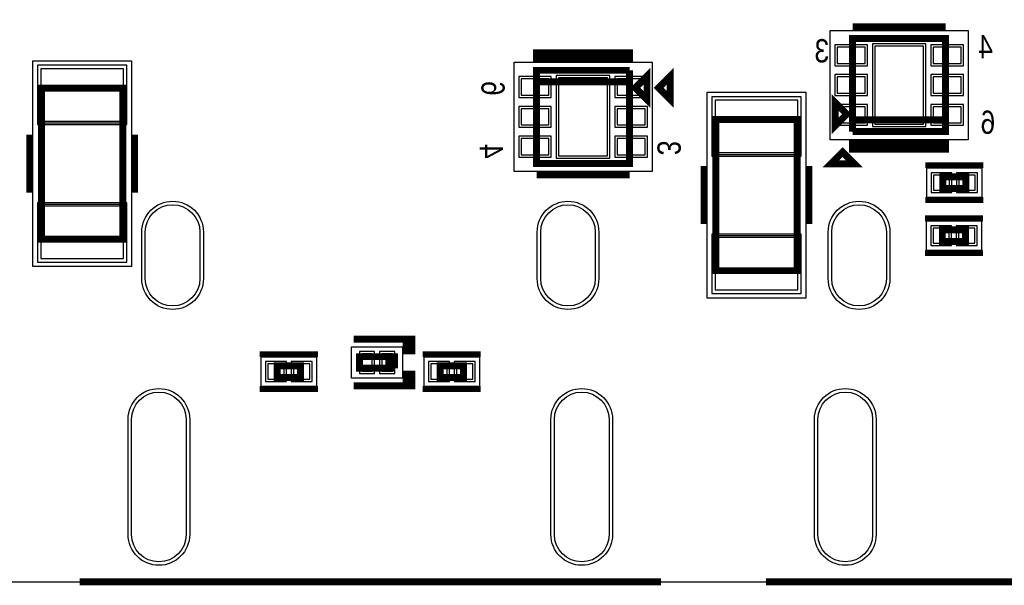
# Model space of a CAD drawing. Extents: x -10 to 137, y -26 to 190.
# Tile 17 of 57: x 17 to 38, y 0 to 12. Entities that reach past the tile are written whole.
import ezdxf

# ---------------------------------------------------------------- set-up
doc = ezdxf.new("R2010")
doc.units = 0
for name, color, linetype in [('BG_OUTLINE', 95, 'CONTINUOUS'), ('PG_ASSEMBLY_BOTTOM', 52, 'CONTINUOUS'), ('PG_DFA_BOUND_BOTTOM', 254, 'CONTINUOUS'), ('PG_PLACE_BOUND_BOTTOM', 73, 'CONTINUOUS'), ('PG_SILKSCREEN_BOTTOM', 2, 'CONTINUOUS'), ('PIN_BOTTOM', 1, 'CONTINUOUS'), ('PIN_PASTEMASK_BOTTOM', 132, 'CONTINUOUS'), ('PIN_SOLDERMASK_BOTTOM', 212, 'CONTINUOUS'), ('VKO_BOTTOM', 173, 'CONTINUOUS')]:
    doc.layers.add(name, color=color, linetype=linetype)

msp = doc.modelspace()

# ---------------------------------------------------------------- linework, layer by layer
at = {"layer": 'BG_OUTLINE'}
msp.add_lwpolyline([(127, 0), (127, 176.999514), (0, 176.999514), (0, 0)], close=True, dxfattribs=at)
at = {"layer": 'BG_OUTLINE', "const_width": 0.1524}
for points in [[(18.044668, 0), (30.744668, 0)], [(33.044638, 0), (45.744638, 0)]]:
    msp.add_lwpolyline(points, dxfattribs=at)
at = {"layer": 'PG_ASSEMBLY_BOTTOM', "const_width": 0.1524}
for points in [[(34.93516, 9.833102), (36.96716, 9.833102), (36.96716, 11.865102), (34.93516, 11.865102), (34.93516, 10.087102), (36.96716, 10.087102)], [(30.060138, 11.170666), (28.028138, 11.170666), (28.028138, 9.138666), (30.060138, 9.138666), (30.060138, 10.916666), (28.028138, 10.916666)], [(28.028138, 10.916666), (30.060138, 10.916666), (30.060138, 11.170666)], [(30.187138, 10.789666), (30.441138, 11.043666), (30.441138, 10.535666), (30.187138, 10.789666)], [(17.210278, 7.481316), (17.210278, 10.783316), (18.988278, 10.783316), (18.988278, 7.481316), (17.210278, 7.481316)], [(34.80816, 10.214102), (34.55416, 9.960102), (34.55416, 10.468102), (34.80816, 10.214102)], [(31.943802, 6.795516), (31.943802, 10.097516), (33.721802, 10.097516), (33.721802, 6.795516), (31.943802, 6.795516)], [(36.96716, 10.087102), (34.93516, 10.087102), (34.93516, 9.833102)], [(37.410644, 8.59155), (36.902644, 8.59155), (36.902644, 8.84555), (37.410644, 8.84555), (37.410644, 8.59155)], [(37.403024, 7.43077), (36.895024, 7.43077), (36.895024, 7.68477), (37.403024, 7.68477), (37.403024, 7.43077)], [(24.923242, 4.663186), (24.161242, 4.663186), (24.161242, 4.917186), (24.796242, 4.917186), (24.796242, 4.663186)], [(24.796242, 4.663186), (24.796242, 4.917186), (24.923242, 4.917186), (24.923242, 4.663186)], [(22.868636, 4.46532), (22.360636, 4.46532), (22.360636, 4.71932), (22.868636, 4.71932), (22.868636, 4.46532)], [(25.9207, 4.71932), (26.4287, 4.71932), (26.4287, 4.46532), (25.9207, 4.46532), (25.9207, 4.71932)]]:
    msp.add_lwpolyline(points, dxfattribs=at)
at = {"layer": 'PG_DFA_BOUND_BOTTOM'}
for points in [[(37.458396, 12.042902), (37.458396, 9.655302), (34.443924, 9.655302), (34.443924, 12.042902)], [(17.019778, 6.882892), (17.019778, 11.38174), (19.178778, 11.38174), (19.178778, 6.882892)], [(27.536902, 11.348466), (30.551374, 11.348466), (30.551374, 8.960866), (27.536902, 8.960866)], [(31.753302, 6.197092), (31.753302, 10.69594), (33.912302, 10.69594), (33.912302, 6.197092)], [(37.766843, 8.40105), (37.766843, 9.03605), (36.546445, 9.03605), (36.546445, 8.40105)], [(37.759223, 7.24027), (37.759223, 7.87527), (36.538825, 7.87527), (36.538825, 7.24027)], [(23.983442, 4.447286), (23.983442, 5.133086), (25.101042, 5.133086), (25.101042, 4.447286)], [(23.224835, 4.27482), (23.224835, 4.90982), (22.004437, 4.90982), (22.004437, 4.27482)], [(25.564501, 4.90982), (25.564501, 4.27482), (26.784899, 4.27482), (26.784899, 4.90982)]]:
    msp.add_lwpolyline(points, close=True, dxfattribs=at)
at = {"layer": 'PG_PLACE_BOUND_BOTTOM'}
for points in [[(36.96716, 11.865102), (36.96716, 9.833102), (34.93516, 9.833102), (34.93516, 11.865102)], [(28.028138, 11.170666), (30.060138, 11.170666), (30.060138, 9.138666), (28.028138, 9.138666)], [(17.210278, 7.481316), (17.210278, 10.783316), (18.988278, 10.783316), (18.988278, 7.481316)], [(31.943802, 6.795516), (31.943802, 10.097516), (33.721802, 10.097516), (33.721802, 6.795516)], [(37.410644, 8.59155), (36.902644, 8.59155), (36.902644, 8.84555), (37.410644, 8.84555)], [(37.403024, 7.43077), (36.895024, 7.43077), (36.895024, 7.68477), (37.403024, 7.68477)], [(24.161242, 4.663186), (24.161242, 4.917186), (24.923242, 4.917186), (24.923242, 4.663186)], [(22.868636, 4.46532), (22.360636, 4.46532), (22.360636, 4.71932), (22.868636, 4.71932)], [(25.9207, 4.71932), (26.4287, 4.71932), (26.4287, 4.46532), (25.9207, 4.46532)]]:
    msp.add_lwpolyline(points, close=True, dxfattribs=at)
at = {"layer": 'PG_SILKSCREEN_BOTTOM'}
for points, const_width in [([(34.93516, 12.119102), (36.96716, 12.119102)], 0.1524), ([(30.060138, 11.424666), (28.028138, 11.424666), (28.028138, 11.551666), (30.060138, 11.551666), (30.060138, 11.424666)], 0.1524), ([(30.695138, 10.789666), (30.949138, 11.043666), (30.949138, 10.535666), (30.695138, 10.789666)], 0.1524), ([(16.956278, 8.497316), (16.956278, 9.767316)], 0.1524), ([(19.242278, 8.497316), (19.242278, 9.767316)], 0.1524), ([(34.93516, 9.579102), (36.96716, 9.579102), (36.96716, 9.452102), (34.93516, 9.452102), (34.93516, 9.579102)], 0.1524), ([(34.714688, 9.385554), (34.968688, 9.131554), (34.460688, 9.131554), (34.714688, 9.385554)], 0.1524), ([(31.689802, 7.811516), (31.689802, 9.081516)], 0.1524), ([(33.975802, 7.811516), (33.975802, 9.081516)], 0.1524), ([(37.791644, 9.09955), (36.521644, 9.09955)], 0.127), ([(30.060138, 8.884666), (28.028138, 8.884666)], 0.1524), ([(37.791644, 8.33755), (36.521644, 8.33755)], 0.127), ([(37.784024, 7.93877), (36.514024, 7.93877)], 0.127), ([(37.784024, 7.17677), (36.514024, 7.17677)], 0.127), ([(25.177242, 5.298186), (25.177242, 5.044186), (25.304242, 5.044186), (25.304242, 5.298186), (24.034242, 5.298186)], 0.1524), ([(23.249636, 4.97332), (21.979636, 4.97332)], 0.127), ([(25.5397, 4.97332), (26.8097, 4.97332)], 0.127), ([(25.177242, 4.282186), (25.177242, 4.536186), (25.304242, 4.536186), (25.304242, 4.282186), (24.034242, 4.282186)], 0.1524), ([(23.249636, 4.21132), (21.979636, 4.21132)], 0.127), ([(25.5397, 4.21132), (26.8097, 4.21132)], 0.127)]:
    msp.add_lwpolyline(points, dxfattribs=dict(at, const_width=const_width))
at = {"layer": 'PIN_BOTTOM'}
for points in [[(34.596324, 11.676888), (34.596324, 11.321288), (35.205924, 11.321288), (35.205924, 11.676888)], [(35.41776, 11.700002), (35.41776, 9.998202), (36.48456, 9.998202), (36.48456, 11.700002)], [(36.696396, 11.676888), (36.696396, 11.321288), (37.305996, 11.321288), (37.305996, 11.676888)], [(17.197578, 10.06094), (19.000978, 10.06094), (19.000978, 11.20394), (17.197578, 11.20394)], [(28.298902, 10.626852), (28.298902, 10.982452), (27.689302, 10.982452), (27.689302, 10.626852)], [(29.577538, 9.303766), (29.577538, 11.005566), (28.510738, 11.005566), (28.510738, 9.303766)], [(30.398974, 10.626852), (30.398974, 10.982452), (29.789374, 10.982452), (29.789374, 10.626852)], [(34.596324, 11.026902), (34.596324, 10.671302), (35.205924, 10.671302), (35.205924, 11.026902)], [(36.696396, 11.026902), (36.696396, 10.671302), (37.305996, 10.671302), (37.305996, 11.026902)], [(28.298902, 9.976866), (28.298902, 10.332466), (27.689302, 10.332466), (27.689302, 9.976866)], [(30.398974, 9.976866), (30.398974, 10.332466), (29.789374, 10.332466), (29.789374, 9.976866)], [(31.931102, 9.37514), (33.734502, 9.37514), (33.734502, 10.51814), (31.931102, 10.51814)], [(34.596324, 10.376916), (34.596324, 10.021316), (35.205924, 10.021316), (35.205924, 10.376916)], [(36.696396, 10.376916), (36.696396, 10.021316), (37.305996, 10.021316), (37.305996, 10.376916)], [(28.298902, 9.32688), (28.298902, 9.68248), (27.689302, 9.68248), (27.689302, 9.32688)], [(30.398974, 9.32688), (30.398974, 9.68248), (29.789374, 9.68248), (29.789374, 9.32688)], [(37.054445, 8.55345), (37.054445, 8.88365), (36.698845, 8.88365), (36.698845, 8.55345)], [(37.614443, 8.55345), (37.614443, 8.88365), (37.258843, 8.88365), (37.258843, 8.55345)], [(17.197578, 7.060692), (19.000978, 7.060692), (19.000978, 8.203692), (17.197578, 8.203692)], [(37.046825, 7.39267), (37.046825, 7.72287), (36.691225, 7.72287), (36.691225, 7.39267)], [(37.606823, 7.39267), (37.606823, 7.72287), (37.251223, 7.72287), (37.251223, 7.39267)], [(31.931102, 6.374892), (33.734502, 6.374892), (33.734502, 7.517892), (31.931102, 7.517892)], [(24.436578, 4.599686), (24.436578, 4.980686), (24.207978, 4.980686), (24.207978, 4.599686)], [(24.876506, 4.599686), (24.876506, 4.980686), (24.647906, 4.980686), (24.647906, 4.599686)], [(22.512437, 4.42722), (22.512437, 4.75742), (22.156837, 4.75742), (22.156837, 4.42722)], [(23.072435, 4.42722), (23.072435, 4.75742), (22.716835, 4.75742), (22.716835, 4.42722)], [(25.716901, 4.75742), (25.716901, 4.42722), (26.072501, 4.42722), (26.072501, 4.75742)], [(26.276899, 4.75742), (26.276899, 4.42722), (26.632499, 4.42722), (26.632499, 4.75742)]]:
    msp.add_lwpolyline(points, close=True, dxfattribs=at)
for points in [[(20.671536, 7.63778), (20.671536, 6.62178, -1), (19.477736, 6.62178), (19.477736, 7.63778, -1)], [(29.3116, 7.63778), (29.3116, 6.62178, -1), (28.1178, 6.62178), (28.1178, 7.63778, -1)], [(35.671506, 7.63778), (35.671506, 6.62178, -1), (34.477706, 6.62178), (34.477706, 7.63778, -1)], [(20.371562, 3.547872), (20.371562, 1.033272, -1), (19.177762, 1.033272), (19.177762, 3.547872, -1)], [(29.611574, 3.547872), (29.611574, 1.033272, -1), (28.417774, 1.033272), (28.417774, 3.547872, -1)], [(35.371532, 3.547872), (35.371532, 1.033272, -1), (34.177732, 1.033272), (34.177732, 3.547872, -1)]]:
    msp.add_lwpolyline(points, format="xyb", close=True, dxfattribs=at)
at = {"layer": 'PIN_PASTEMASK_BOTTOM'}
for points in [[(34.596324, 11.676888), (34.596324, 11.321288), (35.205924, 11.321288), (35.205924, 11.676888)], [(35.41776, 11.700002), (35.41776, 9.998202), (36.48456, 9.998202), (36.48456, 11.700002)], [(36.696396, 11.676888), (36.696396, 11.321288), (37.305996, 11.321288), (37.305996, 11.676888)], [(17.197578, 10.06094), (19.000978, 10.06094), (19.000978, 11.20394), (17.197578, 11.20394)], [(28.298902, 10.626852), (28.298902, 10.982452), (27.689302, 10.982452), (27.689302, 10.626852)], [(29.577538, 9.303766), (29.577538, 11.005566), (28.510738, 11.005566), (28.510738, 9.303766)], [(30.398974, 10.626852), (30.398974, 10.982452), (29.789374, 10.982452), (29.789374, 10.626852)], [(34.596324, 11.026902), (34.596324, 10.671302), (35.205924, 10.671302), (35.205924, 11.026902)], [(36.696396, 11.026902), (36.696396, 10.671302), (37.305996, 10.671302), (37.305996, 11.026902)], [(28.298902, 9.976866), (28.298902, 10.332466), (27.689302, 10.332466), (27.689302, 9.976866)], [(30.398974, 9.976866), (30.398974, 10.332466), (29.789374, 10.332466), (29.789374, 9.976866)], [(31.931102, 9.37514), (33.734502, 9.37514), (33.734502, 10.51814), (31.931102, 10.51814)], [(34.596324, 10.376916), (34.596324, 10.021316), (35.205924, 10.021316), (35.205924, 10.376916)], [(36.696396, 10.376916), (36.696396, 10.021316), (37.305996, 10.021316), (37.305996, 10.376916)], [(28.298902, 9.32688), (28.298902, 9.68248), (27.689302, 9.68248), (27.689302, 9.32688)], [(30.398974, 9.32688), (30.398974, 9.68248), (29.789374, 9.68248), (29.789374, 9.32688)], [(37.054445, 8.55345), (37.054445, 8.88365), (36.698845, 8.88365), (36.698845, 8.55345)], [(37.614443, 8.55345), (37.614443, 8.88365), (37.258843, 8.88365), (37.258843, 8.55345)], [(17.197578, 7.060692), (19.000978, 7.060692), (19.000978, 8.203692), (17.197578, 8.203692)], [(37.046825, 7.39267), (37.046825, 7.72287), (36.691225, 7.72287), (36.691225, 7.39267)], [(37.606823, 7.39267), (37.606823, 7.72287), (37.251223, 7.72287), (37.251223, 7.39267)], [(31.931102, 6.374892), (33.734502, 6.374892), (33.734502, 7.517892), (31.931102, 7.517892)], [(24.436578, 4.599686), (24.436578, 4.980686), (24.207978, 4.980686), (24.207978, 4.599686)], [(24.876506, 4.599686), (24.876506, 4.980686), (24.647906, 4.980686), (24.647906, 4.599686)], [(22.512437, 4.42722), (22.512437, 4.75742), (22.156837, 4.75742), (22.156837, 4.42722)], [(23.072435, 4.42722), (23.072435, 4.75742), (22.716835, 4.75742), (22.716835, 4.42722)], [(25.716901, 4.75742), (25.716901, 4.42722), (26.072501, 4.42722), (26.072501, 4.75742)], [(26.276899, 4.75742), (26.276899, 4.42722), (26.632499, 4.42722), (26.632499, 4.75742)]]:
    msp.add_lwpolyline(points, close=True, dxfattribs=at)
at = {"layer": 'PIN_SOLDERMASK_BOTTOM'}
for points in [[(34.545524, 11.727688), (34.545524, 11.270488), (35.256724, 11.270488), (35.256724, 11.727688)], [(35.36696, 11.750802), (35.36696, 9.947402), (36.53536, 9.947402), (36.53536, 11.750802)], [(36.645596, 11.727688), (36.645596, 11.270488), (37.356796, 11.270488), (37.356796, 11.727688)], [(17.121378, 9.98474), (19.077178, 9.98474), (19.077178, 11.28014), (17.121378, 11.28014)], [(28.349702, 10.576052), (28.349702, 11.033252), (27.638502, 11.033252), (27.638502, 10.576052)], [(29.628338, 9.252966), (29.628338, 11.056366), (28.459938, 11.056366), (28.459938, 9.252966)], [(30.449774, 10.576052), (30.449774, 11.033252), (29.738574, 11.033252), (29.738574, 10.576052)], [(34.545524, 11.077702), (34.545524, 10.620502), (35.256724, 10.620502), (35.256724, 11.077702)], [(36.645596, 11.077702), (36.645596, 10.620502), (37.356796, 10.620502), (37.356796, 11.077702)], [(31.854902, 9.29894), (33.810702, 9.29894), (33.810702, 10.59434), (31.854902, 10.59434)], [(28.349702, 9.926066), (28.349702, 10.383266), (27.638502, 10.383266), (27.638502, 9.926066)], [(30.449774, 9.926066), (30.449774, 10.383266), (29.738574, 10.383266), (29.738574, 9.926066)], [(34.545524, 10.427716), (34.545524, 9.970516), (35.256724, 9.970516), (35.256724, 10.427716)], [(36.645596, 10.427716), (36.645596, 9.970516), (37.356796, 9.970516), (37.356796, 10.427716)], [(28.349702, 9.27608), (28.349702, 9.73328), (27.638502, 9.73328), (27.638502, 9.27608)], [(30.449774, 9.27608), (30.449774, 9.73328), (29.738574, 9.73328), (29.738574, 9.27608)], [(37.105245, 8.50265), (37.105245, 8.93445), (36.648045, 8.93445), (36.648045, 8.50265)], [(37.665243, 8.50265), (37.665243, 8.93445), (37.208043, 8.93445), (37.208043, 8.50265)], [(17.121378, 6.984492), (19.077178, 6.984492), (19.077178, 8.279892), (17.121378, 8.279892)], [(37.097625, 7.34187), (37.097625, 7.77367), (36.640425, 7.77367), (36.640425, 7.34187)], [(37.657623, 7.34187), (37.657623, 7.77367), (37.200423, 7.77367), (37.200423, 7.34187)], [(31.854902, 6.298692), (33.810702, 6.298692), (33.810702, 7.594092), (31.854902, 7.594092)], [(24.487378, 4.548886), (24.487378, 5.031486), (24.157178, 5.031486), (24.157178, 4.548886)], [(24.927306, 4.548886), (24.927306, 5.031486), (24.597106, 5.031486), (24.597106, 4.548886)], [(22.563237, 4.37642), (22.563237, 4.80822), (22.106037, 4.80822), (22.106037, 4.37642)], [(23.123235, 4.37642), (23.123235, 4.80822), (22.666035, 4.80822), (22.666035, 4.37642)], [(25.666101, 4.80822), (25.666101, 4.37642), (26.123301, 4.37642), (26.123301, 4.80822)], [(26.226099, 4.80822), (26.226099, 4.37642), (26.683299, 4.37642), (26.683299, 4.80822)]]:
    msp.add_lwpolyline(points, close=True, dxfattribs=at)
for points in [[(20.747736, 7.63778), (20.747736, 6.62178, -1), (19.401536, 6.62178), (19.401536, 7.63778, -1)], [(29.3878, 7.63778), (29.3878, 6.62178, -1), (28.0416, 6.62178), (28.0416, 7.63778, -1)], [(35.747706, 7.63778), (35.747706, 6.62178, -1), (34.401506, 6.62178), (34.401506, 7.63778, -1)], [(20.447762, 3.547872), (20.447762, 1.033272, -1), (19.101562, 1.033272), (19.101562, 3.547872, -1)], [(29.687774, 3.547872), (29.687774, 1.033272, -1), (28.341574, 1.033272), (28.341574, 3.547872, -1)], [(35.447732, 3.547872), (35.447732, 1.033272, -1), (34.101532, 1.033272), (34.101532, 3.547872, -1)]]:
    msp.add_lwpolyline(points, format="xyb", close=True, dxfattribs=at)
at = {"layer": 'VKO_BOTTOM'}
for points in [[(17.210278, 8.243316), (17.210278, 10.021316), (18.988278, 10.021316), (18.988278, 8.243316)], [(31.943802, 7.557516), (31.943802, 9.335516), (33.721802, 9.335516), (33.721802, 7.557516)]]:
    msp.add_lwpolyline(points, close=True, dxfattribs=at)

# ---------------------------------------------------------------- texts
at = {"layer": 'PG_SILKSCREEN_BOTTOM', "text_generation_flag": 2, "width": 0.85}
for s, p in [('3', (34.422588, 11.344402)), ('4', (38.00094, 11.43508)), ('6', (38.05174, 9.78408))]:
    msp.add_text(s, height=0.508, dxfattribs=at).set_placement(p)
for s, p in [('6', (26.822654, 10.616946)), ('4', (26.785316, 9.239504)), ('3', (30.66923, 9.313926))]:
    msp.add_text(s, height=0.508, rotation=270, dxfattribs=at).set_placement(p)

doc.saveas('drawing.dxf')
